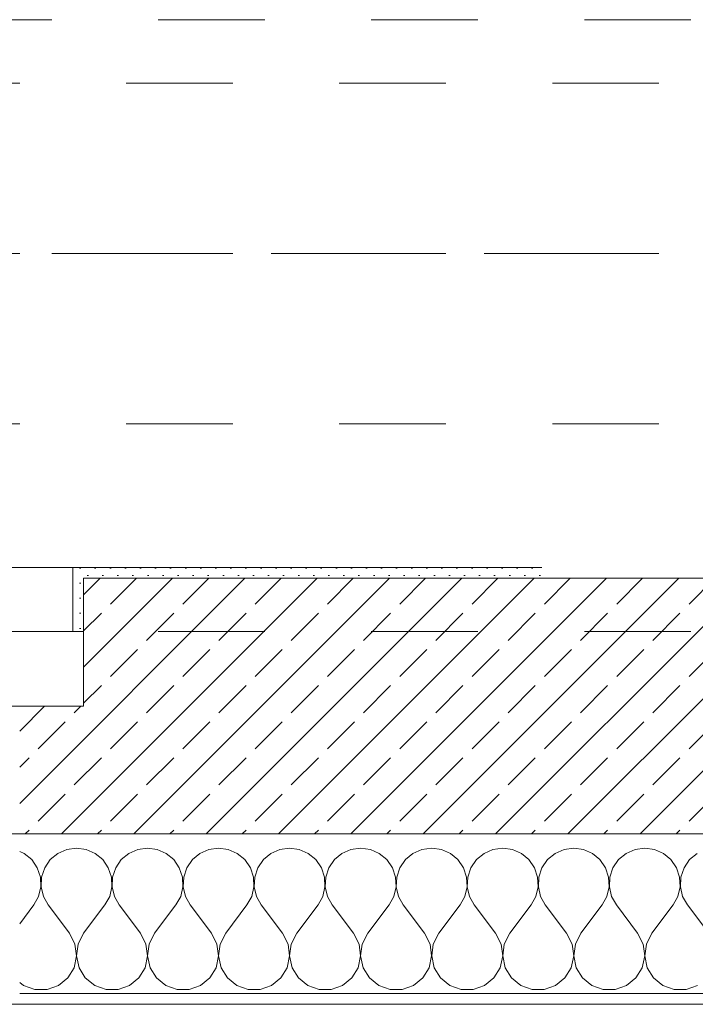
# Model space of a CAD drawing. Header units: metres. Extents: x -3.5 to 65.3, y -10.9 to 16.7.
# Tile 38 of 165: x 28.7 to 29.3, y -0.2 to 0.8. Entities that reach past the tile are written whole.
import ezdxf

# ---------------------------------------------------------------- set-up
doc = ezdxf.new("R2010")
doc.units = ezdxf.units.M
doc.header["$MEASUREMENT"] = 0
for name, pattern in [('Achse', [0.08, 0.04, -0.02, 0, -0.02]), ('Strichlinie doppelt', [0.218722, 0.105833, -0.042333, 0.028222, -0.042333]), ('Strichlinie eng', [0.046, 0.03, -0.016]), ('Untersicht', [0.04, 0.03, -0.01])]:
    doc.linetypes.add(name, pattern=pattern)
for name, color, linetype in [('102 - Bemaßung_ Beschriftung.Detail_ Ausschnitt', 7, 'Continuous'), ('451 - Universal.Achsen Raster', 7, 'Continuous'), ('603 - Struktur.Bodenplatte_ Decke Roh', 7, 'Continuous'), ('604 - Struktur.Wand Aussen', 7, 'Continuous'), ('608 - Struktur.Träger', 7, 'Continuous'), ('653 - Abdeckung.TB Verkofferung', 7, 'Continuous')]:
    doc.layers.add(name, color=color, linetype=linetype)
doc.styles.add('ERSTELLTER_STIL_1', font='txt')
doc.dimstyles.new('ERSTELLTER_STIL__1', dxfattribs={"dimtxt": 0.04, "dimasz": 0.02128, "dimexe": 0.18, "dimexo": 0.0625, "dimgap": 0, "dimtad": 1, "dimzin": 0, "dimdsep": 46, "dimtxsty": 'ERSTELLTER_STIL_1', "dimblk": 'ARROWHEAD_2', "dimblk1": 'ARROWHEAD_2', "dimblk2": 'ARROWHEAD_2', "dimcen": 0.09, "dimse1": 1, "dimse2": 1, "dimclrd": 7, "dimclre": 7, "dimclrt": 7, "dimazin": 0, "dimtfac": 1, "dimtdec": 4, "dimtmove": 0, "dimatfit": 3, "dimfxl": 1, "dimtolj": 1, "dimtzin": 0, "dimarcsym": 0})
pattern_1 = [(45, (0, 0), (-0.0070710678, 0.0070710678), [0, -0.01])]

# ---------------------------------------------------------------- blocks, each defined once
blk = doc.blocks.new('*X18')
at = {"layer": '604 - Struktur.Wand Aussen', "color": 7, "linetype": 'Continuous', "lineweight": 5}
for p, q in [((28.73333, -0.00833), (28.72422, -0.0096)), ((28.74244, -0.0096), (28.73333, -0.00833)), ((28.8, -0.00833), (28.79089, -0.0096)), ((28.80911, -0.0096), (28.8, -0.00833)), ((28.86667, -0.00833), (28.85756, -0.0096)), ((28.87578, -0.0096), (28.86667, -0.00833)), ((28.93333, -0.00833), (28.92422, -0.0096)), ((28.94244, -0.0096), (28.93333, -0.00833)), ((29, -0.00833), (28.99089, -0.0096)), ((29.00911, -0.0096), (29, -0.00833)), ((29.06667, -0.00833), (29.05756, -0.0096)), ((29.07578, -0.0096), (29.06667, -0.00833)), ((29.13333, -0.00833), (29.12422, -0.0096)), ((29.14244, -0.0096), (29.13333, -0.00833)), ((29.2, -0.00833), (29.19089, -0.0096)), ((29.20911, -0.0096), (29.2, -0.00833)), ((29.26667, -0.00833), (29.25756, -0.0096)), ((29.27578, -0.0096), (29.26667, -0.00833)), ((28.68419, -0.01331), (28.68, -0.01146)), ((28.69127, -0.01918), (28.68419, -0.01331)), ((28.71581, -0.01331), (28.70873, -0.01918)), ((28.72422, -0.0096), (28.71581, -0.01331)), ((28.75086, -0.01331), (28.74244, -0.0096)), ((28.75794, -0.01918), (28.75086, -0.01331)), ((28.78248, -0.01331), (28.77539, -0.01918)), ((28.79089, -0.0096), (28.78248, -0.01331)), ((28.81752, -0.01331), (28.80911, -0.0096)), ((28.82461, -0.01918), (28.81752, -0.01331)), ((28.84914, -0.01331), (28.84206, -0.01918)), ((28.85756, -0.0096), (28.84914, -0.01331)), ((28.88419, -0.01331), (28.87578, -0.0096)), ((28.89127, -0.01918), (28.88419, -0.01331)), ((28.91581, -0.01331), (28.90873, -0.01918)), ((28.92422, -0.0096), (28.91581, -0.01331)), ((28.95086, -0.01331), (28.94244, -0.0096)), ((28.95794, -0.01918), (28.95086, -0.01331)), ((28.98248, -0.01331), (28.97539, -0.01918)), ((28.99089, -0.0096), (28.98248, -0.01331)), ((29.01752, -0.01331), (29.00911, -0.0096)), ((29.02461, -0.01918), (29.01752, -0.01331)), ((29.04914, -0.01331), (29.04206, -0.01918)), ((29.05756, -0.0096), (29.04914, -0.01331)), ((29.08419, -0.01331), (29.07578, -0.0096)), ((29.09127, -0.01918), (29.08419, -0.01331)), ((29.11581, -0.01331), (29.10873, -0.01918)), ((29.12422, -0.0096), (29.11581, -0.01331)), ((29.15086, -0.01331), (29.14244, -0.0096)), ((29.15794, -0.01918), (29.15086, -0.01331)), ((29.18248, -0.01331), (29.17539, -0.01918)), ((29.19089, -0.0096), (29.18248, -0.01331)), ((29.21752, -0.01331), (29.20911, -0.0096)), ((29.22461, -0.01918), (29.21752, -0.01331)), ((29.24914, -0.01331), (29.24206, -0.01918)), ((29.25756, -0.0096), (29.24914, -0.01331)), ((29.28419, -0.01331), (29.27578, -0.0096)), ((29.29127, -0.01918), (29.28419, -0.01331)), ((29.31581, -0.01331), (29.30873, -0.01918)), ((28.69648, -0.02676), (28.69127, -0.01918)), ((28.69942, -0.03547), (28.69648, -0.02676)), ((28.70352, -0.02676), (28.70058, -0.03547)), ((28.70873, -0.01918), (28.70352, -0.02676)), ((28.76315, -0.02676), (28.75794, -0.01918)), ((28.76609, -0.03547), (28.76315, -0.02676)), ((28.77019, -0.02676), (28.76725, -0.03547)), ((28.77539, -0.01918), (28.77019, -0.02676)), ((28.82981, -0.02676), (28.82461, -0.01918)), ((28.83275, -0.03547), (28.82981, -0.02676)), ((28.83685, -0.02676), (28.83391, -0.03547)), ((28.84206, -0.01918), (28.83685, -0.02676)), ((28.89648, -0.02676), (28.89127, -0.01918)), ((28.89942, -0.03547), (28.89648, -0.02676)), ((28.90352, -0.02676), (28.90058, -0.03547)), ((28.90873, -0.01918), (28.90352, -0.02676)), ((28.96315, -0.02676), (28.95794, -0.01918)), ((28.96609, -0.03547), (28.96315, -0.02676)), ((28.97019, -0.02676), (28.96725, -0.03547)), ((28.97539, -0.01918), (28.97019, -0.02676)), ((29.02981, -0.02676), (29.02461, -0.01918)), ((29.03275, -0.03547), (29.02981, -0.02676)), ((29.03685, -0.02676), (29.03391, -0.03547)), ((29.04206, -0.01918), (29.03685, -0.02676)), ((29.09648, -0.02676), (29.09127, -0.01918)), ((29.09942, -0.03547), (29.09648, -0.02676)), ((29.10352, -0.02676), (29.10058, -0.03547)), ((29.10873, -0.01918), (29.10352, -0.02676)), ((29.16315, -0.02676), (29.15794, -0.01918)), ((29.16609, -0.03547), (29.16315, -0.02676)), ((29.17019, -0.02676), (29.16725, -0.03547)), ((29.17539, -0.01918), (29.17019, -0.02676)), ((29.22981, -0.02676), (29.22461, -0.01918)), ((29.23275, -0.03547), (29.22981, -0.02676)), ((29.23685, -0.02676), (29.23391, -0.03547)), ((29.24206, -0.01918), (29.23685, -0.02676)), ((29.29648, -0.02676), (29.29127, -0.01918)), ((29.29942, -0.03547), (29.29648, -0.02676)), ((29.30352, -0.02676), (29.30058, -0.03547)), ((29.30873, -0.01918), (29.30352, -0.02676)), ((28.69987, -0.04466), (28.69942, -0.03547)), ((28.70058, -0.03547), (28.70013, -0.04466)), ((28.76653, -0.04466), (28.76609, -0.03547)), ((28.76725, -0.03547), (28.7668, -0.04466)), ((28.8332, -0.04466), (28.83275, -0.03547)), ((28.83391, -0.03547), (28.83347, -0.04466)), ((28.89987, -0.04466), (28.89942, -0.03547)), ((28.90058, -0.03547), (28.90013, -0.04466)), ((28.96653, -0.04466), (28.96609, -0.03547)), ((28.96725, -0.03547), (28.9668, -0.04466)), ((29.0332, -0.04466), (29.03275, -0.03547)), ((29.03391, -0.03547), (29.03347, -0.04466)), ((29.09987, -0.04466), (29.09942, -0.03547)), ((29.10058, -0.03547), (29.10013, -0.04466)), ((29.16653, -0.04466), (29.16609, -0.03547)), ((29.16725, -0.03547), (29.1668, -0.04466)), ((29.2332, -0.04466), (29.23275, -0.03547)), ((29.23391, -0.03547), (29.23347, -0.04466)), ((29.29987, -0.04466), (29.29942, -0.03547)), ((29.30058, -0.03547), (29.30013, -0.04466)), ((28.69778, -0.05362), (28.69987, -0.04466)), ((28.70013, -0.04466), (28.70222, -0.05362)), ((28.76445, -0.05362), (28.76653, -0.04466)), ((28.7668, -0.04466), (28.76888, -0.05362)), ((28.83112, -0.05362), (28.8332, -0.04466)), ((28.83347, -0.04466), (28.83555, -0.05362)), ((28.89778, -0.05362), (28.89987, -0.04466)), ((28.90013, -0.04466), (28.90222, -0.05362)), ((28.96445, -0.05362), (28.96653, -0.04466)), ((28.9668, -0.04466), (28.96888, -0.05362)), ((29.03112, -0.05362), (29.0332, -0.04466)), ((29.03347, -0.04466), (29.03555, -0.05362)), ((29.09778, -0.05362), (29.09987, -0.04466)), ((29.10013, -0.04466), (29.10222, -0.05362)), ((29.16445, -0.05362), (29.16653, -0.04466)), ((29.1668, -0.04466), (29.16888, -0.05362)), ((29.23112, -0.05362), (29.2332, -0.04466)), ((29.23347, -0.04466), (29.23555, -0.05362)), ((29.29778, -0.05362), (29.29987, -0.04466)), ((29.30013, -0.04466), (29.30222, -0.05362)), ((28.69333, -0.06167), (28.69778, -0.05362)), ((28.70222, -0.05362), (28.70667, -0.06167)), ((28.76, -0.06167), (28.76445, -0.05362)), ((28.76888, -0.05362), (28.77333, -0.06167)), ((28.82667, -0.06167), (28.83112, -0.05362)), ((28.83555, -0.05362), (28.84, -0.06167)), ((28.89333, -0.06167), (28.89778, -0.05362)), ((28.90222, -0.05362), (28.90667, -0.06167)), ((28.96, -0.06167), (28.96445, -0.05362)), ((28.96888, -0.05362), (28.97333, -0.06167)), ((29.02667, -0.06167), (29.03112, -0.05362)), ((29.03555, -0.05362), (29.04, -0.06167)), ((29.09333, -0.06167), (29.09778, -0.05362)), ((29.10222, -0.05362), (29.10667, -0.06167)), ((29.16, -0.06167), (29.16445, -0.05362)), ((29.16888, -0.05362), (29.17333, -0.06167)), ((29.22667, -0.06167), (29.23112, -0.05362)), ((29.23555, -0.05362), (29.24, -0.06167)), ((29.29333, -0.06167), (29.29778, -0.05362)), ((29.30222, -0.05362), (29.30667, -0.06167)), ((28.68, -0.07944), (28.69333, -0.06167)), ((28.72667, -0.08833), (28.70667, -0.06167)), ((28.74, -0.08833), (28.76, -0.06167)), ((28.79333, -0.08833), (28.77333, -0.06167)), ((28.80667, -0.08833), (28.82667, -0.06167)), ((28.86, -0.08833), (28.84, -0.06167)), ((28.87333, -0.08833), (28.89333, -0.06167)), ((28.92667, -0.08833), (28.90667, -0.06167)), ((28.94, -0.08833), (28.96, -0.06167)), ((28.99333, -0.08833), (28.97333, -0.06167)), ((29.00667, -0.08833), (29.02667, -0.06167)), ((29.06, -0.08833), (29.04, -0.06167)), ((29.07333, -0.08833), (29.09333, -0.06167)), ((29.12667, -0.08833), (29.10667, -0.06167)), ((29.14, -0.08833), (29.16, -0.06167)), ((29.19333, -0.08833), (29.17333, -0.06167)), ((29.20667, -0.08833), (29.22667, -0.06167)), ((29.26, -0.08833), (29.24, -0.06167)), ((29.27333, -0.08833), (29.29333, -0.06167)), ((29.32667, -0.08833), (29.30667, -0.06167)), ((28.73182, -0.09839), (28.72667, -0.08833)), ((28.74, -0.08833), (28.73485, -0.09839)), ((28.79848, -0.09839), (28.79333, -0.08833)), ((28.80667, -0.08833), (28.80152, -0.09839)), ((28.86515, -0.09839), (28.86, -0.08833)), ((28.87333, -0.08833), (28.86818, -0.09839)), ((28.93182, -0.09839), (28.92667, -0.08833)), ((28.94, -0.08833), (28.93485, -0.09839)), ((28.99848, -0.09839), (28.99333, -0.08833)), ((29.00667, -0.08833), (29.00152, -0.09839)), ((29.06515, -0.09839), (29.06, -0.08833)), ((29.07333, -0.08833), (29.06818, -0.09839)), ((29.13182, -0.09839), (29.12667, -0.08833)), ((29.14, -0.08833), (29.13485, -0.09839)), ((29.19848, -0.09839), (29.19333, -0.08833)), ((29.20667, -0.08833), (29.20152, -0.09839)), ((29.26515, -0.09839), (29.26, -0.08833)), ((29.27333, -0.08833), (29.26818, -0.09839)), ((28.73331, -0.10959), (28.73182, -0.09839)), ((28.73485, -0.09839), (28.73336, -0.10959)), ((28.79998, -0.10959), (28.79848, -0.09839)), ((28.80152, -0.09839), (28.80002, -0.10959)), ((28.86664, -0.10959), (28.86515, -0.09839)), ((28.86818, -0.09839), (28.86669, -0.10959)), ((28.93331, -0.10959), (28.93182, -0.09839)), ((28.93485, -0.09839), (28.93336, -0.10959)), ((28.99998, -0.10959), (28.99848, -0.09839)), ((29.00152, -0.09839), (29.00002, -0.10959)), ((29.06664, -0.10959), (29.06515, -0.09839)), ((29.06818, -0.09839), (29.06669, -0.10959)), ((29.13331, -0.10959), (29.13182, -0.09839)), ((29.13485, -0.09839), (29.13336, -0.10959)), ((29.19998, -0.10959), (29.19848, -0.09839)), ((29.20152, -0.09839), (29.20002, -0.10959)), ((29.26664, -0.10959), (29.26515, -0.09839)), ((29.26818, -0.09839), (29.26669, -0.10959)), ((28.73097, -0.12065), (28.73331, -0.10959)), ((28.73336, -0.10959), (28.73569, -0.12065)), ((28.79764, -0.12065), (28.79998, -0.10959)), ((28.80002, -0.10959), (28.80236, -0.12065)), ((28.86431, -0.12065), (28.86664, -0.10959)), ((28.86669, -0.10959), (28.86903, -0.12065)), ((28.93097, -0.12065), (28.93331, -0.10959)), ((28.93336, -0.10959), (28.93569, -0.12065)), ((28.99764, -0.12065), (28.99998, -0.10959)), ((29.00002, -0.10959), (29.00236, -0.12065)), ((29.06431, -0.12065), (29.06664, -0.10959)), ((29.06669, -0.10959), (29.06903, -0.12065)), ((29.13097, -0.12065), (29.13331, -0.10959)), ((29.13336, -0.10959), (29.13569, -0.12065)), ((29.19764, -0.12065), (29.19998, -0.10959)), ((29.20002, -0.10959), (29.20236, -0.12065)), ((29.26431, -0.12065), (29.26664, -0.10959)), ((29.26669, -0.10959), (29.26903, -0.12065)), ((28.72508, -0.13029), (28.73097, -0.12065)), ((28.73569, -0.12065), (28.74159, -0.13029)), ((28.79175, -0.13029), (28.79764, -0.12065)), ((28.80236, -0.12065), (28.80825, -0.13029)), ((28.85841, -0.13029), (28.86431, -0.12065)), ((28.86903, -0.12065), (28.87492, -0.13029)), ((28.92508, -0.13029), (28.93097, -0.12065)), ((28.93569, -0.12065), (28.94159, -0.13029)), ((28.99175, -0.13029), (28.99764, -0.12065)), ((29.00236, -0.12065), (29.00825, -0.13029)), ((29.05841, -0.13029), (29.06431, -0.12065)), ((29.06903, -0.12065), (29.07492, -0.13029)), ((29.12508, -0.13029), (29.13097, -0.12065)), ((29.13569, -0.12065), (29.14159, -0.13029)), ((29.19175, -0.13029), (29.19764, -0.12065)), ((29.20236, -0.12065), (29.20825, -0.13029)), ((29.25841, -0.13029), (29.26431, -0.12065)), ((29.26903, -0.12065), (29.27492, -0.13029)), ((28.68, -0.13441), (28.6837, -0.13741)), ((28.6837, -0.13741), (28.69435, -0.14118)), ((28.70565, -0.14118), (28.7163, -0.13741)), ((28.7163, -0.13741), (28.72508, -0.13029)), ((28.74159, -0.13029), (28.75037, -0.13741)), ((28.75037, -0.13741), (28.76102, -0.14118)), ((28.77232, -0.14118), (28.78297, -0.13741)), ((28.78297, -0.13741), (28.79175, -0.13029)), ((28.80825, -0.13029), (28.81703, -0.13741)), ((28.81703, -0.13741), (28.82768, -0.14118)), ((28.83898, -0.14118), (28.84963, -0.13741)), ((28.84963, -0.13741), (28.85841, -0.13029)), ((28.87492, -0.13029), (28.8837, -0.13741)), ((28.8837, -0.13741), (28.89435, -0.14118)), ((28.90565, -0.14118), (28.9163, -0.13741)), ((28.9163, -0.13741), (28.92508, -0.13029)), ((28.94159, -0.13029), (28.95037, -0.13741)), ((28.95037, -0.13741), (28.96102, -0.14118)), ((28.97232, -0.14118), (28.98297, -0.13741)), ((28.98297, -0.13741), (28.99175, -0.13029)), ((29.00825, -0.13029), (29.01703, -0.13741)), ((29.01703, -0.13741), (29.02768, -0.14118)), ((29.03898, -0.14118), (29.04963, -0.13741)), ((29.04963, -0.13741), (29.05841, -0.13029)), ((29.07492, -0.13029), (29.0837, -0.13741)), ((29.0837, -0.13741), (29.09435, -0.14118)), ((29.10565, -0.14118), (29.1163, -0.13741)), ((29.1163, -0.13741), (29.12508, -0.13029)), ((29.14159, -0.13029), (29.15037, -0.13741)), ((29.15037, -0.13741), (29.16102, -0.14118)), ((29.17232, -0.14118), (29.18297, -0.13741)), ((29.18297, -0.13741), (29.19175, -0.13029)), ((29.20825, -0.13029), (29.21703, -0.13741)), ((29.21703, -0.13741), (29.22768, -0.14118)), ((29.23898, -0.14118), (29.24963, -0.13741)), ((29.24963, -0.13741), (29.25841, -0.13029)), ((29.27492, -0.13029), (29.2837, -0.13741)), ((29.2837, -0.13741), (29.29435, -0.14118)), ((29.30565, -0.14118), (29.3163, -0.13741)), ((28.69435, -0.14118), (28.70565, -0.14118)), ((28.76102, -0.14118), (28.77232, -0.14118)), ((28.82768, -0.14118), (28.83898, -0.14118)), ((28.89435, -0.14118), (28.90565, -0.14118)), ((28.96102, -0.14118), (28.97232, -0.14118)), ((29.02768, -0.14118), (29.03898, -0.14118)), ((29.09435, -0.14118), (29.10565, -0.14118)), ((29.16102, -0.14118), (29.17232, -0.14118)), ((29.22768, -0.14118), (29.23898, -0.14118)), ((29.29435, -0.14118), (29.30565, -0.14118))]:
    blk.add_line(p, q, dxfattribs=at)
blk = doc.blocks.new('*D188')
at = {"layer": '102 - Bemaßung_ Beschriftung.Detail_ Ausschnitt', "color": 7, "linetype": 'Continuous', "lineweight": 5}
for p, q in [((43.36099, 0.26308), (43.38899, 0.24692)), ((43.39599, 0.255), (43.35399, 0.255)), ((43.36099, 0.25308), (43.38899, 0.23692)), ((43.37499, 0.245), (43.37499, 0.255)), ((43.39599, 0.245), (43.35399, 0.245)), ((43.37499, 0.23131), (43.37499, 0.245))]:
    blk.add_line(p, q, dxfattribs=at)
at = {"layer": '102 - Bemaßung_ Beschriftung.Detail_ Ausschnitt', "color": 7, "lineweight": 5, "insert": (43.36699, 0.20655), "char_height": 0.04, "attachment_point": 7, "rotation": 90, "style": 'ERSTELLTER_STIL_1'}
blk.add_mtext('\\A1;{\\pql;\\fArial|b0|i0|c0|p38;1}', dxfattribs=at)
blk = doc.blocks.new('ARROWHEAD_2')
at = {"color": 0, "linetype": 'Continuous', "lineweight": 0}
for p, q in [((-0.378, -0.655), (0.378, 0.655)), ((0, 0), (-1, 0))]:
    blk.add_line(p, q, dxfattribs=at)
blk = doc.blocks.new('*D217')
at = {"layer": '102 - Bemaßung_ Beschriftung.Detail_ Ausschnitt', "color": 7, "linetype": 'Continuous', "lineweight": 5}
for p, q in [((39.93603, 0.26308), (39.96403, 0.24692)), ((39.97103, 0.255), (39.92903, 0.255)), ((39.93603, 0.25308), (39.96403, 0.23692)), ((39.95003, 0.245), (39.95003, 0.255)), ((39.97103, 0.245), (39.92903, 0.245)), ((39.95003, 0.23131), (39.95003, 0.245))]:
    blk.add_line(p, q, dxfattribs=at)
at = {"layer": '102 - Bemaßung_ Beschriftung.Detail_ Ausschnitt', "color": 7, "lineweight": 5, "insert": (39.94203, 0.20655), "char_height": 0.04, "attachment_point": 7, "rotation": 90, "style": 'ERSTELLTER_STIL_1'}
blk.add_mtext('\\A1;{\\pql;\\fArial|b0|i0|c0|p38;1}', dxfattribs=at)
blk = doc.blocks.new('*D277')
at = {"layer": '102 - Bemaßung_ Beschriftung.Detail_ Ausschnitt', "color": 7, "linetype": 'Continuous', "lineweight": 5}
for p, q in [((41.07099, 0.26308), (41.09899, 0.24692)), ((41.10599, 0.255), (41.06399, 0.255)), ((41.07099, 0.25308), (41.09899, 0.23692)), ((41.08499, 0.245), (41.08499, 0.255)), ((41.10599, 0.245), (41.06399, 0.245)), ((41.08499, 0.23131), (41.08499, 0.245))]:
    blk.add_line(p, q, dxfattribs=at)
at = {"layer": '102 - Bemaßung_ Beschriftung.Detail_ Ausschnitt', "color": 7, "lineweight": 5, "insert": (41.07699, 0.20655), "char_height": 0.04, "attachment_point": 7, "rotation": 90, "style": 'ERSTELLTER_STIL_1'}
blk.add_mtext('\\A1;{\\pql;\\fArial|b0|i0|c0|p38;1}', dxfattribs=at)
blk = doc.blocks.new('*D282')
at = {"layer": '102 - Bemaßung_ Beschriftung.Detail_ Ausschnitt', "color": 7, "linetype": 'Continuous', "lineweight": 5}
for p, q in [((41.17099, 0.26308), (41.19899, 0.24692)), ((41.20599, 0.255), (41.16399, 0.255)), ((41.17099, 0.25308), (41.19899, 0.23692)), ((41.18499, 0.245), (41.18499, 0.255)), ((41.20599, 0.245), (41.16399, 0.245)), ((41.18499, 0.23131), (41.18499, 0.245))]:
    blk.add_line(p, q, dxfattribs=at)
at = {"layer": '102 - Bemaßung_ Beschriftung.Detail_ Ausschnitt', "color": 7, "lineweight": 5, "insert": (41.17699, 0.20655), "char_height": 0.04, "attachment_point": 7, "rotation": 90, "style": 'ERSTELLTER_STIL_1'}
blk.add_mtext('\\A1;{\\pql;\\fArial|b0|i0|c0|p38;1}', dxfattribs=at)
blk = doc.blocks.new('*D288')
at = {"layer": '102 - Bemaßung_ Beschriftung.Detail_ Ausschnitt', "color": 7, "linetype": 'Continuous', "lineweight": 5}
for p, q in [((43.46099, 0.26308), (43.48899, 0.24692)), ((43.49599, 0.255), (43.45399, 0.255)), ((43.46099, 0.25308), (43.48899, 0.23692)), ((43.47499, 0.245), (43.47499, 0.255)), ((43.49599, 0.245), (43.45399, 0.245)), ((43.47499, 0.23131), (43.47499, 0.245))]:
    blk.add_line(p, q, dxfattribs=at)
at = {"layer": '102 - Bemaßung_ Beschriftung.Detail_ Ausschnitt', "color": 7, "lineweight": 5, "insert": (43.46699, 0.20655), "char_height": 0.04, "attachment_point": 7, "rotation": 90, "style": 'ERSTELLTER_STIL_1'}
blk.add_mtext('\\A1;{\\pql;\\fArial|b0|i0|c0|p38;1}', dxfattribs=at)
blk = doc.blocks.new('*D297')
at = {"layer": '102 - Bemaßung_ Beschriftung.Detail_ Ausschnitt', "color": 7, "linetype": 'Continuous', "lineweight": 5}
for p, q in [((43.26099, 0.26308), (43.28899, 0.24692)), ((43.29599, 0.255), (43.25399, 0.255)), ((43.26099, 0.25308), (43.28899, 0.23692)), ((43.27499, 0.245), (43.27499, 0.255)), ((43.29599, 0.245), (43.25399, 0.245)), ((43.27499, 0.23131), (43.27499, 0.245))]:
    blk.add_line(p, q, dxfattribs=at)
at = {"layer": '102 - Bemaßung_ Beschriftung.Detail_ Ausschnitt', "color": 7, "lineweight": 5, "insert": (43.26699, 0.20655), "char_height": 0.04, "attachment_point": 7, "rotation": 90, "style": 'ERSTELLTER_STIL_1'}
blk.add_mtext('\\A1;{\\pql;\\fArial|b0|i0|c0|p38;1}', dxfattribs=at)

msp = doc.modelspace()

# ---------------------------------------------------------------- hatches: boundary and pattern name
at = {"layer": '604 - Struktur.Wand Aussen', "linetype": 'Continuous', "lineweight": 0, "true_color": 0x000000}
h = msp.add_hatch(dxfattribs=at)
h.set_pattern_fill('Gips_0001', color=18, style=0, pattern_type=2)
h.set_pattern_definition(pattern_1)
h.paths.add_polyline_path([(28.74, 0.255), (28.73, 0.255), (28.73, 0.195), (28.74, 0.195)])
h = msp.add_hatch(dxfattribs=at)
h.set_pattern_fill('Gips_0001', color=18, style=0, pattern_type=2)
h.set_pattern_definition(pattern_1)
h.paths.add_polyline_path([(29.16999, 0.255), (28.74, 0.255), (28.74, 0.245), (29.16999, 0.245)])
h = msp.add_hatch(dxfattribs=at)
h.set_pattern_fill('Beton__Stahlbeton_0001', color=18, style=0, pattern_type=2)
h.set_pattern_definition([(45, (0, 0), (-0.033941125, 0.033941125), []), (45, (-0.01697, 0.01697), (-0.033941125, 0.033941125), [0.036, -0.012])])
h.paths.add_polyline_path([(28.74, 0.125), (28.68, 0.125), (28.68, 0.005), (30, 0.005), (30, 0.125), (29.94, 0.125), (29.94, 0.195), (29.94, 0.245), (28.74, 0.245), (28.74, 0.195)])
h = msp.add_hatch(dxfattribs=at)
h.set_pattern_fill('Verputz_0001', color=18, style=0, pattern_type=2)
h.set_pattern_definition([(0, (0, 0), (0, 0.034641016), [0, -0.02]), (0, (0.01, 0.01732), (0, 0.034641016), [0, -0.02])])
h.paths.add_polyline_path([(28.65, -0.155), (30.03, -0.155), (30.03, -0.145), (28.65, -0.145)])

# ---------------------------------------------------------------- linework, layer by layer
at = {"layer": '451 - Universal.Achsen Raster', "color": 160, "linetype": 'Strichlinie doppelt', "lineweight": 9, "true_color": 0x3232ff}
msp.add_line((64.93503, 0.54998), (-3.175, 0.54998), dxfattribs=at)
at = {"layer": '603 - Struktur.Bodenplatte_ Decke Roh', "color": 7, "linetype": 'Continuous', "lineweight": 18, "flags": 128}
msp.add_lwpolyline([(-0.015, 0.005), (43.89, 0.005)], dxfattribs=at)
at = {"layer": '604 - Struktur.Wand Aussen', "color": 7, "linetype": 'Continuous', "lineweight": 9}
for p, q in [((26.35, 0.255), (28.73, 0.255)), ((28.65, 0.195), (28.74, 0.195)), ((28.74, 0.125), (28.63, 0.125))]:
    msp.add_line(p, q, dxfattribs=at)
at = {"layer": '604 - Struktur.Wand Aussen', "color": 7, "linetype": 'Strichlinie eng', "lineweight": 9}
msp.add_line((26.35, 0.255), (28.73, 0.255), dxfattribs=at)
at = {"layer": '604 - Struktur.Wand Aussen', "color": 7, "linetype": 'Continuous', "lineweight": 5}
for p, q in [((28.73, 0.245), (28.73, 0.255)), ((28.74, 0.255), (28.73, 0.255)), ((28.73, 0.245), (28.73, 0.255)), ((28.73, 0.195), (28.73, 0.245)), ((28.73, 0.195), (28.73, 0.245)), ((28.74, 0.195), (28.73, 0.195)), ((28.74, 0.195), (28.73, 0.195)), ((28.74, 0.195), (28.73, 0.195)), ((28.68, -0.145), (30, -0.145))]:
    msp.add_line(p, q, dxfattribs=at)
at = {"layer": '604 - Struktur.Wand Aussen', "color": 7, "linetype": 'Continuous', "lineweight": 13}
for p, q in [((29.94, 0.245), (28.74, 0.245)), ((28.74, 0.245), (28.74, 0.195)), ((28.74, 0.125), (28.74, 0.195)), ((28.74, 0.125), (28.74, 0.195)), ((28.74, 0.125), (28.74, 0.195)), ((28.68, 0.125), (28.74, 0.125)), ((28.68, 0.125), (28.74, 0.125)), ((28.68, 0.125), (28.74, 0.125)), ((28.68, 0.005), (30, 0.005))]:
    msp.add_line(p, q, dxfattribs=at)
at = {"layer": '604 - Struktur.Wand Aussen', "color": 7, "linetype": 'Continuous', "lineweight": 5, "flags": 128}
for points in [[(29.16999, 0.255), (28.74, 0.255)], [(28.65, -0.155), (30.03, -0.155)]]:
    msp.add_lwpolyline(points, dxfattribs=at)
at = {"layer": '604 - Struktur.Wand Aussen', "color": 7, "linetype": 'Continuous', "lineweight": 9}
msp.add_point((28.73, 0.255), dxfattribs=at)
at = {"layer": '608 - Struktur.Träger', "color": 7, "linetype": 'Untersicht', "lineweight": 13}
for p, q in [((0.37999, 0.70998), (61.87999, 0.70998)), ((0.37999, 0.38998), (61.87999, 0.38998))]:
    msp.add_line(p, q, dxfattribs=at)
at = {"layer": '608 - Struktur.Träger', "color": 7, "linetype": 'Achse', "lineweight": 9}
msp.add_line((0.37999, 0.54998), (61.87999, 0.54998), dxfattribs=at)
at = {"layer": '653 - Abdeckung.TB Verkofferung', "color": 7, "linetype": 'Untersicht', "lineweight": 9}
for p, q in [((18.61003, 0.76948), (39.96999, 0.76948)), ((18.61003, 0.19498), (39.96999, 0.19498))]:
    msp.add_line(p, q, dxfattribs=at)

# ---------------------------------------------------------------- block references
at = {"layer": '604 - Struktur.Wand Aussen', "color": 7, "lineweight": 18}
msp.add_blockref('*X18', (0, 0), dxfattribs=at)

# ---------------------------------------------------------------- dimensions: what is measured, and where the dimension line sits
at = {"layer": '102 - Bemaßung_ Beschriftung.Detail_ Ausschnitt', "color": 7, "linetype": 'Continuous', "lineweight": 5}
for base, p2, picture, middle in [((43.37499, 0.255), (40.44002, 0.255), '*D188', (43.34699, 0.2218)), ((39.95003, 0.255), (40.44002, 0.255), '*D217', (39.92203, 0.2218)), ((41.08499, 0.255), (40.44002, 0.255), '*D277', (41.05699, 0.2218)), ((41.18499, 0.255), (40.44002, 0.255), '*D282', (41.15699, 0.2218)), ((43.47499, 0.255), (44.53999, 0.255), '*D288', (43.44699, 0.2218)), ((43.27499, 0.255), (43.56999, 0.255), '*D297', (43.24699, 0.2218))]:
    dim = msp.add_linear_dim(base=base, p1=(22.1775, 0.245), p2=p2, angle=90, dimstyle='ERSTELLTER_STIL__1', dxfattribs=at)
    dim.commit()
    dim.dimension.update_dxf_attribs({"geometry": picture, "text_midpoint": middle, "dimtype": 160, "text_rotation": 90})

doc.saveas('drawing.dxf')
